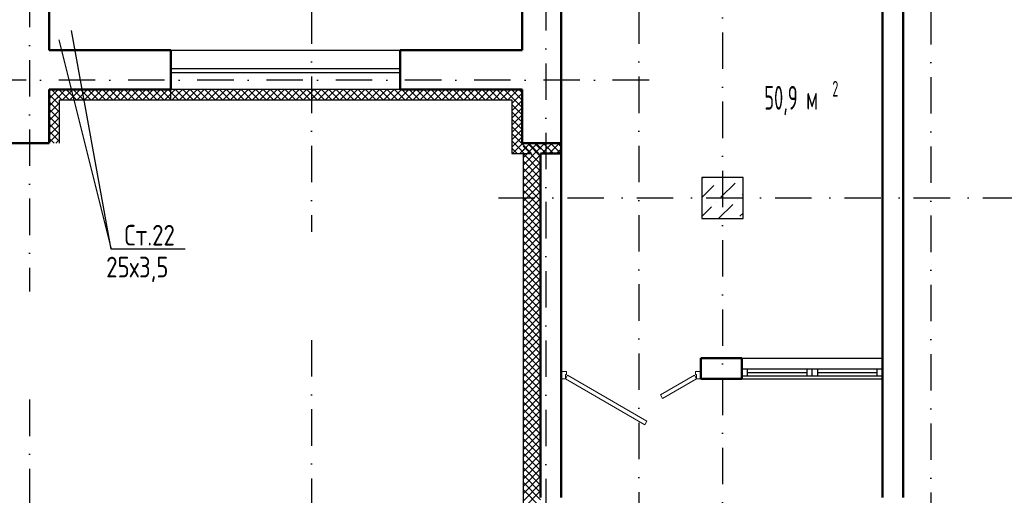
# Model space of a CAD drawing. Extents: x -1560602 to 321118, y -2308202 to -430103.
# Tile 39 of 104: x -1503059 to -1493523, y -2203545 to -2198940. Entities that reach past the tile are written whole.
import ezdxf
from ezdxf.enums import TextEntityAlignment as Align

# ---------------------------------------------------------------- set-up
doc = ezdxf.new("R2010")
doc.units = 0
doc.header["$MEASUREMENT"] = 0
doc.linetypes.add('Dot & Dashed', pattern=[670.277762, 352.777767, -176.388884, 0, -141.111112])
doc.linetypes.add('Штрихпунктирная', pattern=[0.670278, 0.352778, -0.176389, 0, -0.141111])
doc.layers.get('0').update_dxf_attribs({"color": 255, "linetype": 'CONTINUOUS'})
doc.layers.add('Двери', color=4, linetype='CONTINUOUS', lineweight=15)
doc.layers.add('стены', color=5, linetype='CONTINUOUS', lineweight=50)
for name, color, linetype in [('Колонна', 7, 'CONTINUOUS'), ('колонна нижнего ряда', 1, 'CONTINUOUS'), ('Оси', 253, 'Dot & Dashed'), ('отделка', 240, 'CONTINUOUS'), ('Текст', 7, 'CONTINUOUS'), ('Утеплитель', 6, 'CONTINUOUS')]:
    doc.layers.add(name, color=color, linetype=linetype)
doc.styles.get("Standard").update_dxf_attribs({"font": 'spds.shx', "width": 0.7, "height": 250})

msp = doc.modelspace()

# ---------------------------------------------------------------- linework, layer by layer
at = {"color": 0}
for p, q in [((-1502173.2, -2201160.3, 0), (-1502557.9, -2199043.9, 0)), ((-1502679.3, -2199136.2, 0), (-1502173.2, -2201160.3, 0)), ((-1501455.1, -2201160.3, 0), (-1502173.2, -2201160.3, 0))]:
    msp.add_line(p, q, dxfattribs=at)
at = {"layer": 'Двери', "color": 0, "linetype": 'Continuous'}
for p, q in [((-1497763.7, -2202346.2), (-1497813.7, -2202346.2)), ((-1497813.7, -2202416.2), (-1497773.7, -2202416.2)), ((-1497773.7, -2202416.2), (-1497773.7, -2202376.2)), ((-1497773.7, -2202376.2), (-1497763.7, -2202376.2)), ((-1497753.7, -2202381.6), (-1497773.7, -2202416.2)), ((-1497773.7, -2202416.2), (-1497003.8, -2202860.7)), ((-1497763.7, -2202376.2), (-1497763.7, -2202346.2)), ((-1496983.8, -2202826.1), (-1497753.7, -2202381.6)), ((-1496853.7, -2202572.1), (-1496523.7, -2202381.6)), ((-1496503.7, -2202416.2), (-1496833.7, -2202606.7)), ((-1496523.7, -2202381.6), (-1496503.7, -2202416.2)), ((-1496463.7, -2202346.2), (-1496513.7, -2202346.2)), ((-1496513.7, -2202346.2), (-1496513.7, -2202376.2)), ((-1496513.7, -2202376.2), (-1496503.7, -2202376.2)), ((-1496503.7, -2202376.2), (-1496503.7, -2202416.2)), ((-1496503.7, -2202416.2), (-1496463.7, -2202416.2)), ((-1496833.7, -2202606.7), (-1496853.7, -2202572.1)), ((-1497003.8, -2202860.7), (-1496983.8, -2202826.1))]:
    msp.add_line(p, q, dxfattribs=at)
at = {"layer": 'Колонна', "color": 0, "linetype": 'Continuous'}
for p, q in [((-1496053.7, -2200466.2), (-1496453.7, -2200466.2)), ((-1496453.7, -2200466.2), (-1496453.7, -2200866.2)), ((-1496053.7, -2200866.2), (-1496053.7, -2200466.2)), ((-1496453.7, -2200866.2), (-1496053.7, -2200866.2)), ((-1496453.7, -2200866.2), (-1496053.7, -2200866.2))]:
    msp.add_line(p, q, dxfattribs=at)
at = {"layer": 'колонна нижнего ряда', "color": 0, "ltscale": 100}
for p, q in [((-1496451.2, -2200475.1), (-1496442.2, -2200466.2)), ((-1496290.3, -2200498.1), (-1496290.3, -2200498.1)), ((-1496083.5, -2200475.1), (-1496083.5, -2200475.1)), ((-1496453.7, -2200661.6), (-1496336.3, -2200544.1)), ((-1496267.3, -2200659), (-1496129.4, -2200521.1)), ((-1496313.3, -2200705), (-1496313.3, -2200705)), ((-1496106.5, -2200682), (-1496106.5, -2200682)), ((-1496060.5, -2200636), (-1496053.7, -2200629.3)), ((-1496453.7, -2200845.4), (-1496359.3, -2200750.9)), ((-1496290.3, -2200865.8), (-1496152.4, -2200727.9)), ((-1496083.5, -2200842.8), (-1496053.7, -2200813.1))]:
    msp.add_line(p, q, dxfattribs=at)
at = {"layer": 'Оси', "color": 0, "linetype": 'Штрихпунктирная', "lineweight": -3, "ltscale": 1000}
for p, q in [((-1500233.7, -2155916.2), (-1500233.7, -2200993.8)), ((-1497063.7, -2155916.2), (-1497063.7, -2213001.2)), ((-1494233.7, -2163966.2), (-1494233.7, -2213001.2)), ((-1497963.7, -2185956.2), (-1497963.7, -2213001.2)), ((-1496253.7, -2187666.2), (-1496253.7, -2213001.2)), ((-1502963.7, -2189945.9), (-1502963.7, -2201571.1)), ((-1496963.7, -2199526.2), (-1556418.9, -2199526.2)), ((-1498423.3, -2200666.2), (-1478918.7, -2200666.2)), ((-1500233.7, -2202041.3), (-1500233.7, -2213001.2)), ((-1502963.7, -2202618.6), (-1502963.7, -2213013.1))]:
    msp.add_line(p, q, dxfattribs=at)
at = {"layer": 'отделка', "color": 0, "ltscale": 100}
for p, q in [((-1501593.7, -2199236.2), (-1499373.7, -2199236.2)), ((-1501593.7, -2199411.5), (-1499373.7, -2199411.5)), ((-1501593.7, -2199451.5), (-1499373.7, -2199451.5)), ((-1499373.7, -2199616.2), (-1501593.7, -2199616.2))]:
    msp.add_line(p, q, dxfattribs=at)
at = {"layer": 'отделка', "color": 0, "linetype": 'Continuous'}
for p, q in [((-1496063.7, -2202216.2), (-1494703.7, -2202216.2)), ((-1496063.7, -2202321.2), (-1496013.7, -2202321.2)), ((-1496013.7, -2202321.2), (-1496013.7, -2202391.2)), ((-1496013.7, -2202321.2), (-1495433.7, -2202321.2)), ((-1495433.7, -2202391.2), (-1495433.7, -2202321.2)), ((-1495433.7, -2202321.2), (-1495383.7, -2202321.2)), ((-1495383.7, -2202321.2), (-1495333.7, -2202321.2)), ((-1495383.7, -2202391.2), (-1495383.7, -2202321.2)), ((-1495383.7, -2202391.2), (-1495383.7, -2202321.2)), ((-1495333.7, -2202321.2), (-1495333.7, -2202391.2)), ((-1495333.7, -2202321.2), (-1494753.7, -2202321.2)), ((-1494753.7, -2202391.2), (-1494753.7, -2202321.2)), ((-1494753.7, -2202321.2), (-1494703.7, -2202321.2)), ((-1496013.7, -2202391.2), (-1496063.7, -2202391.2)), ((-1496063.7, -2202416.2), (-1495383.7, -2202416.2)), ((-1496013.7, -2202356.2), (-1495433.7, -2202356.2)), ((-1495433.7, -2202391.2), (-1496013.7, -2202391.2)), ((-1495383.7, -2202391.2), (-1495433.7, -2202391.2)), ((-1495333.7, -2202391.2), (-1495383.7, -2202391.2)), ((-1495383.7, -2202416.2), (-1494703.7, -2202416.2)), ((-1495333.7, -2202356.2), (-1494753.7, -2202356.2)), ((-1494753.7, -2202391.2), (-1495333.7, -2202391.2)), ((-1494703.7, -2202391.2), (-1494753.7, -2202391.2))]:
    msp.add_line(p, q, dxfattribs=at)
at = {"layer": 'стены', "color": 0, "linetype": 'Continuous'}
for p, q in [((-1497813.7, -2199236.2), (-1497813.7, -2192835.9)), ((-1498193.7, -2194645.9), (-1498193.7, -2199236.2)), ((-1494703.7, -2198341.2), (-1494703.7, -2200666.2)), ((-1494503.7, -2203566.2), (-1494503.7, -2198341.2)), ((-1502773.7, -2199236.2), (-1502773.7, -2198836.2)), ((-1501593.7, -2199236.2), (-1502773.7, -2199236.2)), ((-1501593.7, -2199546.2), (-1501593.7, -2199236.2)), ((-1499373.7, -2199546.2), (-1499373.7, -2199236.2)), ((-1498193.7, -2199236.2), (-1499373.7, -2199236.2)), ((-1497813.7, -2200136.2), (-1497813.7, -2199236.2)), ((-1501593.7, -2199616.2), (-1501593.7, -2199546.2)), ((-1499373.7, -2199616.2), (-1499373.7, -2199546.2)), ((-1499373.7, -2199616.2), (-1499373.7, -2199546.2)), ((-1502773.7, -2199616.2), (-1502773.7, -2200136.2)), ((-1502773.7, -2199616.2), (-1501593.7, -2199616.2)), ((-1499373.7, -2199616.2), (-1498193.7, -2199616.2)), ((-1498193.7, -2199616.2), (-1498193.7, -2200136.2)), ((-1503153.7, -2200136.2), (-1502773.7, -2200136.2)), ((-1498193.7, -2200136.2), (-1497813.7, -2200136.2)), ((-1497813.7, -2200666.2), (-1497813.7, -2200136.2)), ((-1498013.7, -2200236.2), (-1498013.7, -2203566.2)), ((-1497813.7, -2200236.2), (-1498013.7, -2200236.2)), ((-1497813.7, -2203566.2), (-1497813.7, -2200666.2)), ((-1494703.7, -2200666.2), (-1494703.7, -2203566.2))]:
    msp.add_line(p, q, dxfattribs=at)
at = {"layer": 'стены', "color": 0, "ltscale": 100}
for p, q in [((-1496463.7, -2202216.2), (-1496063.7, -2202216.2)), ((-1496463.7, -2202416.2), (-1496463.7, -2202216.2)), ((-1496063.7, -2202216.2), (-1496063.7, -2202416.2)), ((-1496063.7, -2202416.2), (-1496463.7, -2202416.2))]:
    msp.add_line(p, q, dxfattribs=at)
at = {"layer": 'Утеплитель', "color": 0, "linetype": 'Continuous'}
for p, q in [((-1502773.7, -2199634.2), (-1502773.3, -2199633.8)), ((-1502773.3, -2199633.8), (-1502755.8, -2199616.2)), ((-1502673.7, -2199693.9), (-1502751.4, -2199616.2)), ((-1502734.6, -2199665.8), (-1502685, -2199616.2)), ((-1502673.7, -2199623.2), (-1502680.7, -2199616.2)), ((-1502673.7, -2199675.6), (-1502614.3, -2199616.2)), ((-1502580.7, -2199716.2), (-1502673.7, -2199623.2)), ((-1502643.6, -2199716.2), (-1502543.6, -2199616.2)), ((-1502510, -2199716.2), (-1502610, -2199616.2)), ((-1502572.9, -2199716.2), (-1502472.9, -2199616.2)), ((-1502439.3, -2199716.2), (-1502539.3, -2199616.2)), ((-1502502.2, -2199716.2), (-1502402.2, -2199616.2)), ((-1502368.5, -2199716.2), (-1502468.5, -2199616.2)), ((-1502431.5, -2199716.2), (-1502331.5, -2199616.2)), ((-1502297.8, -2199716.2), (-1502397.8, -2199616.2)), ((-1502360.8, -2199716.2), (-1502260.8, -2199616.2)), ((-1502227.1, -2199716.2), (-1502327.1, -2199616.2)), ((-1502290.1, -2199716.2), (-1502190.1, -2199616.2)), ((-1502156.4, -2199716.2), (-1502256.4, -2199616.2)), ((-1502219.4, -2199716.2), (-1502119.4, -2199616.2)), ((-1502085.7, -2199716.2), (-1502185.7, -2199616.2)), ((-1502148.6, -2199716.2), (-1502048.6, -2199616.2)), ((-1502015, -2199716.2), (-1502115, -2199616.2)), ((-1502077.9, -2199716.2), (-1501977.9, -2199616.2)), ((-1501944.3, -2199716.2), (-1502044.3, -2199616.2)), ((-1502007.2, -2199716.2), (-1501907.2, -2199616.2)), ((-1501873.6, -2199716.2), (-1501973.6, -2199616.2)), ((-1501936.5, -2199716.2), (-1501836.5, -2199616.2)), ((-1501802.9, -2199716.2), (-1501902.9, -2199616.2)), ((-1501865.8, -2199716.2), (-1501765.8, -2199616.2)), ((-1501732.2, -2199716.2), (-1501832.2, -2199616.2)), ((-1501795.1, -2199716.2), (-1501695.1, -2199616.2)), ((-1501661.4, -2199716.2), (-1501761.4, -2199616.2)), ((-1501724.4, -2199716.2), (-1501624.4, -2199616.2)), ((-1501593.7, -2199713.2), (-1501690.7, -2199616.2)), ((-1501653.7, -2199716.2), (-1501593.7, -2199656.3)), ((-1501593.7, -2199642.5), (-1501620, -2199616.2)), ((-1501593.7, -2199716.2), (-1501593.7, -2199616.2)), ((-1501593.7, -2199716.2), (-1501593.7, -2199616.2)), ((-1501593.7, -2199656.3), (-1501553.7, -2199616.2)), ((-1501520, -2199716.2), (-1501593.7, -2199642.5)), ((-1501583, -2199716.2), (-1501483, -2199616.2)), ((-1501449.3, -2199716.2), (-1501549.3, -2199616.2)), ((-1501512.3, -2199716.2), (-1501412.3, -2199616.2)), ((-1501378.6, -2199716.2), (-1501478.6, -2199616.2)), ((-1501441.5, -2199716.2), (-1501341.5, -2199616.2)), ((-1501307.9, -2199716.2), (-1501407.9, -2199616.2)), ((-1501370.8, -2199716.2), (-1501270.8, -2199616.2)), ((-1501237.2, -2199716.2), (-1501337.2, -2199616.2)), ((-1501300.1, -2199716.2), (-1501200.1, -2199616.2)), ((-1501166.5, -2199716.2), (-1501266.5, -2199616.2)), ((-1501229.4, -2199716.2), (-1501129.4, -2199616.2)), ((-1501095.8, -2199716.2), (-1501195.8, -2199616.2)), ((-1501158.7, -2199716.2), (-1501058.7, -2199616.2)), ((-1501025, -2199716.2), (-1501125, -2199616.2)), ((-1501088, -2199716.2), (-1500988, -2199616.2)), ((-1500954.3, -2199716.2), (-1501054.3, -2199616.2)), ((-1501017.3, -2199716.2), (-1500917.3, -2199616.2)), ((-1500883.6, -2199716.2), (-1500983.6, -2199616.2)), ((-1500946.6, -2199716.2), (-1500846.6, -2199616.2)), ((-1500812.9, -2199716.2), (-1500912.9, -2199616.2)), ((-1500875.9, -2199716.2), (-1500775.9, -2199616.2)), ((-1500742.2, -2199716.2), (-1500842.2, -2199616.2)), ((-1500805.1, -2199716.2), (-1500705.1, -2199616.2)), ((-1500671.5, -2199716.2), (-1500771.5, -2199616.2)), ((-1500734.4, -2199716.2), (-1500634.4, -2199616.2)), ((-1500600.8, -2199716.2), (-1500700.8, -2199616.2)), ((-1500663.7, -2199716.2), (-1500563.7, -2199616.2)), ((-1500530.1, -2199716.2), (-1500630.1, -2199616.2)), ((-1500593, -2199716.2), (-1500493, -2199616.2)), ((-1500459.4, -2199716.2), (-1500559.4, -2199616.2)), ((-1500522.3, -2199716.2), (-1500422.3, -2199616.2)), ((-1500388.6, -2199716.2), (-1500488.6, -2199616.2)), ((-1500451.6, -2199716.2), (-1500351.6, -2199616.2)), ((-1500317.9, -2199716.2), (-1500417.9, -2199616.2)), ((-1500380.9, -2199716.2), (-1500280.9, -2199616.2)), ((-1500247.2, -2199716.2), (-1500347.2, -2199616.2)), ((-1500310.2, -2199716.2), (-1500210.2, -2199616.2)), ((-1500176.5, -2199716.2), (-1500276.5, -2199616.2)), ((-1500239.5, -2199716.2), (-1500139.5, -2199616.2)), ((-1500105.8, -2199716.2), (-1500205.8, -2199616.2)), ((-1500168.7, -2199716.2), (-1500068.7, -2199616.2)), ((-1500035.1, -2199716.2), (-1500135.1, -2199616.2)), ((-1500098, -2199716.2), (-1499998, -2199616.2)), ((-1499964.4, -2199716.2), (-1500064.4, -2199616.2)), ((-1500027.3, -2199716.2), (-1499927.3, -2199616.2)), ((-1499893.7, -2199716.2), (-1499993.7, -2199616.2)), ((-1499956.6, -2199716.2), (-1499856.6, -2199616.2)), ((-1499823, -2199716.2), (-1499923, -2199616.2)), ((-1499885.9, -2199716.2), (-1499785.9, -2199616.2)), ((-1499752.3, -2199716.2), (-1499852.3, -2199616.2)), ((-1499815.2, -2199716.2), (-1499715.2, -2199616.2)), ((-1499681.5, -2199716.2), (-1499781.5, -2199616.2)), ((-1499744.5, -2199716.2), (-1499644.5, -2199616.2)), ((-1499610.8, -2199716.2), (-1499710.8, -2199616.2)), ((-1499673.8, -2199716.2), (-1499573.8, -2199616.2)), ((-1499540.1, -2199716.2), (-1499640.1, -2199616.2)), ((-1499603.1, -2199716.2), (-1499503.1, -2199616.2)), ((-1499469.4, -2199716.2), (-1499569.4, -2199616.2)), ((-1499532.4, -2199716.2), (-1499432.4, -2199616.2)), ((-1499398.7, -2199716.2), (-1499498.7, -2199616.2)), ((-1499461.6, -2199716.2), (-1499361.6, -2199616.2)), ((-1499328, -2199716.2), (-1499428, -2199616.2)), ((-1499390.9, -2199716.2), (-1499290.9, -2199616.2)), ((-1499257.3, -2199716.2), (-1499357.3, -2199616.2)), ((-1499320.2, -2199716.2), (-1499220.2, -2199616.2)), ((-1499186.6, -2199716.2), (-1499286.6, -2199616.2)), ((-1499249.5, -2199716.2), (-1499149.5, -2199616.2)), ((-1499115.9, -2199716.2), (-1499215.9, -2199616.2)), ((-1499178.8, -2199716.2), (-1499078.8, -2199616.2)), ((-1499045.1, -2199716.2), (-1499145.1, -2199616.2)), ((-1499108.1, -2199716.2), (-1499008.1, -2199616.2)), ((-1498974.4, -2199716.2), (-1499074.4, -2199616.2)), ((-1499037.4, -2199716.2), (-1498937.4, -2199616.2)), ((-1498903.7, -2199716.2), (-1499003.7, -2199616.2)), ((-1498966.7, -2199716.2), (-1498866.7, -2199616.2)), ((-1498833, -2199716.2), (-1498933, -2199616.2)), ((-1498896, -2199716.2), (-1498796, -2199616.2)), ((-1498762.3, -2199716.2), (-1498862.3, -2199616.2)), ((-1498825.2, -2199716.2), (-1498725.2, -2199616.2)), ((-1498691.6, -2199716.2), (-1498791.6, -2199616.2)), ((-1498754.5, -2199716.2), (-1498654.5, -2199616.2)), ((-1498620.9, -2199716.2), (-1498720.9, -2199616.2)), ((-1498683.8, -2199716.2), (-1498583.8, -2199616.2)), ((-1498550.2, -2199716.2), (-1498650.2, -2199616.2)), ((-1498613.1, -2199716.2), (-1498513.1, -2199616.2)), ((-1498479.5, -2199716.2), (-1498579.5, -2199616.2)), ((-1498542.4, -2199716.2), (-1498442.4, -2199616.2)), ((-1498408.7, -2199716.2), (-1498508.7, -2199616.2)), ((-1498471.7, -2199716.2), (-1498371.7, -2199616.2)), ((-1498338, -2199716.2), (-1498438, -2199616.2)), ((-1498401, -2199716.2), (-1498301, -2199616.2)), ((-1498280.5, -2199703), (-1498367.3, -2199616.2)), ((-1498330.3, -2199716.2), (-1498230.3, -2199616.2)), ((-1498245.2, -2199667.6), (-1498296.6, -2199616.2)), ((-1498293.7, -2199750.4), (-1498193.7, -2199650.4)), ((-1498209.8, -2199632.3), (-1498225.9, -2199616.2)), ((-1498193.7, -2199648.4), (-1498209.8, -2199632.3)), ((-1502722.1, -2199716.2), (-1502773.7, -2199664.6)), ((-1502773.7, -2199704.9), (-1502734.6, -2199665.8)), ((-1502773.7, -2199775.6), (-1502714.3, -2199716.2)), ((-1502673.7, -2199835.3), (-1502773.7, -2199735.3)), ((-1502773.7, -2199846.3), (-1502673.7, -2199746.3)), ((-1502673.7, -2199764.6), (-1502722.1, -2199716.2)), ((-1502714.3, -2199716.2), (-1502695.9, -2199697.8)), ((-1502695.9, -2199697.8), (-1502673.7, -2199675.6)), ((-1502651.4, -2199716.2), (-1502673.7, -2199693.9)), ((-1502673.7, -2200136.2), (-1502673.7, -2199716.2)), ((-1502673.7, -2199716.2), (-1501593.7, -2199716.2)), ((-1501590.7, -2199716.2), (-1501593.7, -2199713.2)), ((-1501593.7, -2199716.2), (-1498293.7, -2199716.2)), ((-1498293.7, -2199716.2), (-1498293.7, -2200236.2)), ((-1498293.7, -2199821.1), (-1498193.7, -2199721.1)), ((-1498193.7, -2199789.8), (-1498280.5, -2199703)), ((-1498193.7, -2199719.1), (-1498245.2, -2199667.6)), ((-1502673.7, -2199906), (-1502773.7, -2199806)), ((-1502773.7, -2199917), (-1502673.7, -2199817)), ((-1498193.7, -2199860.5), (-1498293.7, -2199760.5)), ((-1498293.7, -2199891.8), (-1498193.7, -2199791.8)), ((-1498193.7, -2199931.2), (-1498293.7, -2199831.2)), ((-1502673.7, -2199976.7), (-1502773.7, -2199876.7)), ((-1502773.7, -2199987.7), (-1502673.7, -2199887.7)), ((-1498293.7, -2199962.5), (-1498193.7, -2199862.5)), ((-1498193.7, -2200001.9), (-1498293.7, -2199901.9)), ((-1498293.7, -2200033.2), (-1498193.7, -2199933.2)), ((-1502673.7, -2200047.4), (-1502773.7, -2199947.4)), ((-1502773.7, -2200058.5), (-1502673.7, -2199958.5)), ((-1502673.7, -2200118.1), (-1502773.7, -2200018.1)), ((-1502773.7, -2200129.2), (-1502673.7, -2200029.2)), ((-1498193.7, -2200072.6), (-1498293.7, -2199972.6)), ((-1498293.7, -2200103.9), (-1498193.7, -2200003.9)), ((-1502726.4, -2200136.2), (-1502773.7, -2200088.8)), ((-1502710.1, -2200136.2), (-1502673.7, -2200099.9)), ((-1498197.3, -2200139.8), (-1498293.7, -2200043.4)), ((-1498293.7, -2200174.6), (-1498193.7, -2200074.6)), ((-1498232.7, -2200175.1), (-1498293.7, -2200114.1)), ((-1498268, -2200210.5), (-1498293.7, -2200184.8)), ((-1498284.6, -2200236.2), (-1498184.6, -2200136.2)), ((-1498242.3, -2200236.2), (-1498268, -2200210.5)), ((-1498171.6, -2200236.2), (-1498232.7, -2200175.1)), ((-1498213.9, -2200236.2), (-1498113.9, -2200136.2)), ((-1498100.9, -2200236.2), (-1498197.3, -2200139.8)), ((-1498183.7, -2200206.1), (-1498113.9, -2200136.2)), ((-1498183.7, -2200276.8), (-1498043.2, -2200136.2)), ((-1498013.7, -2200335.5), (-1498183.7, -2200165.5)), ((-1498183.7, -2200347.5), (-1498013.7, -2200177.5)), ((-1498143.2, -2200236.2), (-1498043.2, -2200136.2)), ((-1498013.7, -2200264.8), (-1498142.3, -2200136.2)), ((-1498030.2, -2200236.2), (-1498130.2, -2200136.2)), ((-1498072.5, -2200236.2), (-1497972.5, -2200136.2)), ((-1498013.7, -2200194.1), (-1498071.6, -2200136.2)), ((-1497959.5, -2200236.2), (-1498059.5, -2200136.2)), ((-1498001.7, -2200236.2), (-1497901.7, -2200136.2)), ((-1497888.7, -2200236.2), (-1497988.7, -2200136.2)), ((-1497931, -2200236.2), (-1497831, -2200136.2)), ((-1497818, -2200236.2), (-1497918, -2200136.2)), ((-1497860.3, -2200236.2), (-1497813.7, -2200189.6)), ((-1497813.7, -2200169.8), (-1497847.3, -2200136.2)), ((-1498293.7, -2200236.2), (-1498113.7, -2200236.2)), ((-1498183.7, -2200236.2), (-1498183.7, -2208626.2)), ((-1498013.7, -2200406.2), (-1498183.7, -2200236.2)), ((-1498183.7, -2200418.2), (-1498013.7, -2200248.2)), ((-1498013.7, -2200476.9), (-1498183.7, -2200306.9)), ((-1498183.7, -2200488.9), (-1498013.7, -2200318.9)), ((-1498013.7, -2200547.6), (-1498183.7, -2200377.6)), ((-1498183.7, -2200559.6), (-1498013.7, -2200389.6)), ((-1498013.7, -2200618.3), (-1498183.7, -2200448.3)), ((-1498183.7, -2200630.3), (-1498013.7, -2200460.3)), ((-1498013.7, -2200689), (-1498183.7, -2200519)), ((-1498183.7, -2200701), (-1498013.7, -2200531)), ((-1498013.7, -2200759.7), (-1498183.7, -2200589.7)), ((-1498183.7, -2200771.8), (-1498013.7, -2200601.8)), ((-1498013.7, -2200830.5), (-1498183.7, -2200660.5)), ((-1498183.7, -2200842.5), (-1498013.7, -2200672.5)), ((-1498013.7, -2200901.2), (-1498183.7, -2200731.2)), ((-1498183.7, -2200913.2), (-1498013.7, -2200743.2)), ((-1498013.7, -2200971.9), (-1498183.7, -2200801.9)), ((-1498183.7, -2200983.9), (-1498013.7, -2200813.9)), ((-1498013.7, -2201042.6), (-1498183.7, -2200872.6)), ((-1498183.7, -2201054.6), (-1498013.7, -2200884.6)), ((-1498013.7, -2201113.3), (-1498183.7, -2200943.3)), ((-1498183.7, -2201125.3), (-1498013.7, -2200955.3)), ((-1498013.7, -2201184), (-1498183.7, -2201014)), ((-1498183.7, -2201196), (-1498013.7, -2201026)), ((-1498013.7, -2201254.7), (-1498183.7, -2201084.7)), ((-1498183.7, -2201266.7), (-1498013.7, -2201096.7)), ((-1498013.7, -2201325.4), (-1498183.7, -2201155.4)), ((-1498183.7, -2201337.4), (-1498013.7, -2201167.4)), ((-1498013.7, -2201396.1), (-1498183.7, -2201226.1)), ((-1498183.7, -2201408.1), (-1498013.7, -2201238.1)), ((-1498013.7, -2201466.9), (-1498183.7, -2201296.9)), ((-1498183.7, -2201478.9), (-1498013.7, -2201308.9)), ((-1498013.7, -2201537.6), (-1498183.7, -2201367.6)), ((-1498183.7, -2201549.6), (-1498013.7, -2201379.6)), ((-1498013.7, -2201608.3), (-1498183.7, -2201438.3)), ((-1498183.7, -2201620.3), (-1498013.7, -2201450.3)), ((-1498013.7, -2201679), (-1498183.7, -2201509)), ((-1498183.7, -2201691), (-1498013.7, -2201521)), ((-1498013.7, -2201749.7), (-1498183.7, -2201579.7)), ((-1498183.7, -2201761.7), (-1498013.7, -2201591.7)), ((-1498013.7, -2201820.4), (-1498183.7, -2201650.4)), ((-1498183.7, -2201832.4), (-1498013.7, -2201662.4)), ((-1498013.7, -2201891.1), (-1498183.7, -2201721.1)), ((-1498183.7, -2201903.1), (-1498013.7, -2201733.1)), ((-1498013.7, -2201961.8), (-1498183.7, -2201791.8)), ((-1498183.7, -2201973.8), (-1498013.7, -2201803.8)), ((-1498013.7, -2202032.5), (-1498183.7, -2201862.5)), ((-1498183.7, -2202044.5), (-1498013.7, -2201874.5)), ((-1498013.7, -2202103.3), (-1498183.7, -2201933.3)), ((-1498183.7, -2202115.3), (-1498013.7, -2201945.3)), ((-1498013.7, -2202174), (-1498183.7, -2202004)), ((-1498183.7, -2202186), (-1498013.7, -2202016)), ((-1498013.7, -2202244.7), (-1498183.7, -2202074.7)), ((-1498183.7, -2202256.7), (-1498013.7, -2202086.7)), ((-1498013.7, -2202315.4), (-1498183.7, -2202145.4)), ((-1498183.7, -2202327.4), (-1498013.7, -2202157.4)), ((-1498013.7, -2202386.1), (-1498183.7, -2202216.1)), ((-1498183.7, -2202398.1), (-1498013.7, -2202228.1)), ((-1498013.7, -2202456.8), (-1498183.7, -2202286.8)), ((-1498183.7, -2202468.8), (-1498013.7, -2202298.8)), ((-1498013.7, -2202527.5), (-1498183.7, -2202357.5)), ((-1498183.7, -2202539.5), (-1498013.7, -2202369.5)), ((-1498013.7, -2202598.2), (-1498183.7, -2202428.2)), ((-1498183.7, -2202610.2), (-1498013.7, -2202440.2)), ((-1498013.7, -2202668.9), (-1498183.7, -2202498.9)), ((-1498183.7, -2202680.9), (-1498013.7, -2202510.9)), ((-1498013.7, -2202739.6), (-1498183.7, -2202569.6)), ((-1498183.7, -2202751.7), (-1498013.7, -2202581.7)), ((-1498013.7, -2202810.4), (-1498183.7, -2202640.4)), ((-1498183.7, -2202822.4), (-1498013.7, -2202652.4)), ((-1498013.7, -2202881.1), (-1498183.7, -2202711.1)), ((-1498183.7, -2202893.1), (-1498013.7, -2202723.1)), ((-1498013.7, -2202951.8), (-1498183.7, -2202781.8)), ((-1498183.7, -2202963.8), (-1498013.7, -2202793.8)), ((-1498013.7, -2203022.5), (-1498183.7, -2202852.5)), ((-1498183.7, -2203034.5), (-1498013.7, -2202864.5)), ((-1498013.7, -2203093.2), (-1498183.7, -2202923.2)), ((-1498183.7, -2203105.2), (-1498013.7, -2202935.2)), ((-1498013.7, -2203163.9), (-1498183.7, -2202993.9)), ((-1498183.7, -2203175.9), (-1498013.7, -2203005.9)), ((-1498013.7, -2203234.6), (-1498183.7, -2203064.6)), ((-1498183.7, -2203246.6), (-1498013.7, -2203076.6)), ((-1498013.7, -2203305.3), (-1498183.7, -2203135.3)), ((-1498183.7, -2203317.3), (-1498013.7, -2203147.3)), ((-1498013.7, -2203376), (-1498183.7, -2203206)), ((-1498183.7, -2203388), (-1498013.7, -2203218)), ((-1498013.7, -2203446.8), (-1498183.7, -2203276.8)), ((-1498183.7, -2203458.8), (-1498013.7, -2203288.8)), ((-1498013.7, -2203517.5), (-1498183.7, -2203347.5)), ((-1498183.7, -2203529.5), (-1498013.7, -2203359.5)), ((-1498013.7, -2203588.2), (-1498183.7, -2203418.2)), ((-1498183.7, -2203600.2), (-1498013.7, -2203430.2)), ((-1498013.7, -2203658.9), (-1498183.7, -2203488.9)), ((-1498183.7, -2203670.9), (-1498013.7, -2203500.9))]:
    msp.add_line(p, q, dxfattribs=at)

# ---------------------------------------------------------------- texts
at = {"color": 0}
msp.add_text('Ст.22', height=200, dxfattribs=at).set_placement((-1501799.9, -2201026.5, 0), align=Align.MIDDLE_CENTER)
msp.add_text('25х3,5', height=200, dxfattribs=at).set_placement((-1502221.2, -2201435))
at = {"layer": 'Текст', "color": 0, "linetype": 'Continuous', "width": 0.7}
for s, height, p in [('2', 151.8, (-1495188.8, -2199684.4)), ('50,9 м', 230, (-1495847.6, -2199810.9))]:
    msp.add_text(s, height=height, dxfattribs=at).set_placement(p)

doc.saveas('drawing.dxf')
